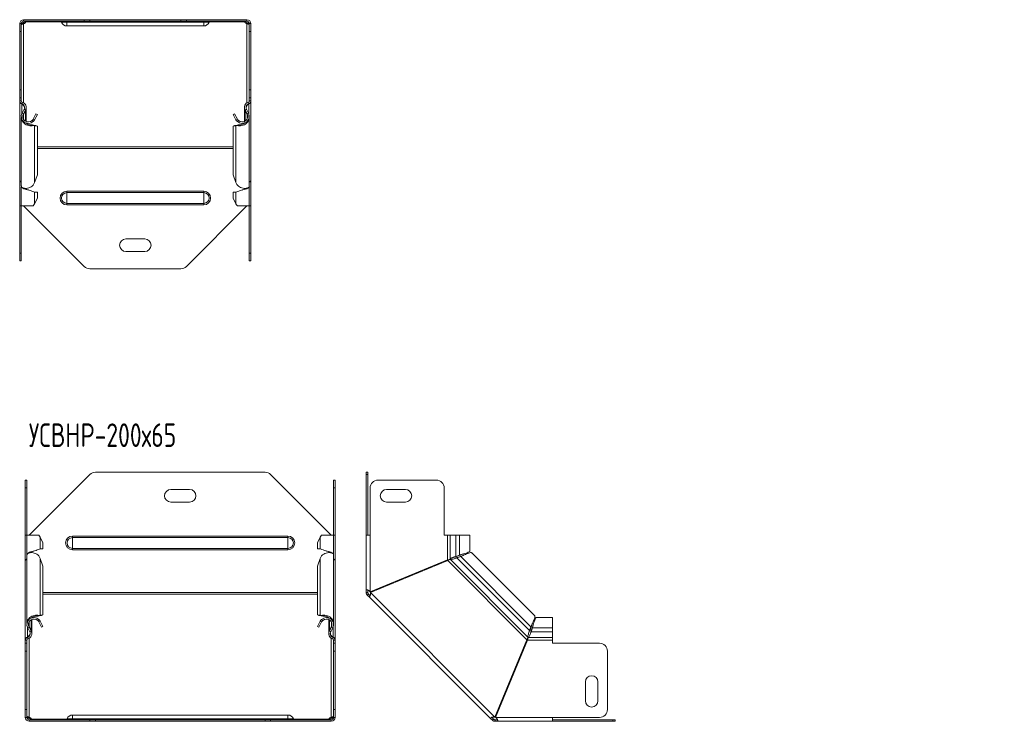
# Model space of a CAD drawing. Header units: millimetres. Extents: x -101 to 694, y -3607 to 292.
# Tile 6 of 9: x -87 to 539, y -1156 to -710. Entities that reach past the tile are written whole.
import ezdxf

# ---------------------------------------------------------------- set-up
doc = ezdxf.new("R2010")
doc.units = ezdxf.units.MM
doc.styles.add('SLDTEXTSTYLE0', font='TXT', dxfattribs={"width": 0.7, "bigfont": 'bigfont'})

msp = doc.modelspace()

# ---------------------------------------------------------------- linework, layer by layer
at = {"color": 7, "linetype": 'Continuous', "lineweight": 15}
for p, q in [((-87.39, -712.65), (-86.39, -712.65)), ((-87.39, -717.65), (-87.39, -712.65)), ((-86.39, -712.65), (-86.39, -717.65)), ((-84.89, -710.15), (-84.89, -711.15)), ((-46.36, -710.15), (-84.89, -710.15)), ((-46.36, -711.15), (-84.89, -711.15)), ((-84.89, -712.69), (-84.89, -711.98)), ((-83.39, -711.59), (-83.39, -711.15)), ((-46.36, -710.15), (-42.82, -710.15)), ((-42.82, -711.15), (-46.36, -711.15)), ((15.04, -710.15), (-42.82, -710.15)), ((15.04, -711.15), (-42.82, -711.15)), ((15.04, -710.15), (18.57, -710.15)), ((18.57, -711.15), (15.04, -711.15)), ((57.11, -710.15), (18.57, -710.15)), ((57.11, -711.15), (18.57, -711.15)), ((55.61, -711.59), (55.61, -711.15)), ((57.11, -710.15), (57.11, -711.15)), ((57.11, -712.69), (57.11, -711.98)), ((58.61, -712.65), (59.61, -712.65)), ((58.61, -717.65), (58.61, -712.65)), ((59.61, -712.65), (59.61, -717.65)), ((-87.39, -754.8), (-87.39, -717.65)), ((-86.39, -754.8), (-86.39, -717.65)), ((-57.39, -714.15), (29.61, -714.15)), ((58.61, -754.8), (58.61, -717.65)), ((59.61, -754.8), (59.61, -717.65)), ((-87.39, -759.8), (-87.39, -754.8)), ((-86.39, -754.8), (-86.39, -759.8)), ((58.61, -759.8), (58.61, -754.8)), ((59.61, -754.8), (59.61, -759.8)), ((-86.39, -759.8), (-87.39, -759.8)), ((-87.39, -761.8), (-87.39, -759.8)), ((-87.39, -761.8), (-87.39, -761.99)), ((-87.39, -812.31), (-87.39, -761.99)), ((-86.39, -761.8), (-86.39, -759.8)), ((-86.09, -763.7), (-86.03, -763.55)), ((58.25, -763.58), (58.31, -763.7)), ((59.61, -759.8), (58.61, -759.8)), ((58.61, -761.8), (58.61, -759.8)), ((59.61, -761.8), (59.61, -759.8)), ((59.61, -761.8), (59.61, -761.99)), ((59.61, -812.31), (59.61, -761.99)), ((-84.58, -767.11), (-85.85, -769.49)), ((-83.7, -767.59), (-84.97, -769.96)), ((-84.97, -770.61), (-83.7, -768.14)), ((-83.94, -768.05), (-83.7, -768.14)), ((-83.28, -774.85), (-83.28, -766.54)), ((55.5, -766.54), (55.5, -774.85)), ((55.91, -767.59), (57.19, -769.96)), ((55.91, -768.14), (56.16, -768.05)), ((57.19, -770.61), (55.91, -768.14)), ((56.79, -767.11), (58.07, -769.49)), ((-86.39, -772.37), (-86.39, -815.83)), ((-84.97, -770.61), (-85.15, -770.55)), ((-83.28, -775.97), (-83.28, -775.92)), ((-79.47, -774.19), (-78.79, -774.92)), ((-77.03, -770.03), (-78.78, -773.29)), ((-78.78, -773.29), (-77.9, -773.76)), ((-76.15, -770.5), (-77.9, -773.76)), ((-77.03, -770.03), (-76.15, -770.5)), ((48.36, -770.5), (49.25, -770.03)), ((50.12, -773.76), (48.36, -770.5)), ((51, -773.29), (49.25, -770.03)), ((51, -773.29), (50.12, -773.76)), ((51.69, -774.19), (51, -774.92)), ((55.5, -775.92), (55.5, -775.97)), ((57.19, -770.61), (57.37, -770.55)), ((58.61, -815.83), (58.61, -772.37)), ((-79.47, -776.92), (-78.79, -777.43)), ((-78.84, -777.17), (-79.47, -776.92)), ((-78.66, -777.24), (-78.86, -777.17)), ((-78.78, -777.2), (-77.9, -777.53)), ((-77.03, -777.51), (-78.78, -777.2)), ((-76.15, -777.84), (-77.9, -777.53)), ((-77.03, -777.51), (-76.15, -777.84)), ((-76.15, -808.77), (-76.15, -777.84)), ((48.36, -777.84), (49.25, -777.51)), ((50.12, -777.53), (48.36, -777.84)), ((48.36, -808.77), (48.36, -777.84)), ((51, -777.2), (49.25, -777.51)), ((51, -777.2), (50.12, -777.53)), ((51.07, -777.17), (50.88, -777.24)), ((51.69, -776.92), (51, -777.43)), ((51.69, -776.92), (51.06, -777.17)), ((-87.39, -812.31), (-87.39, -812.77)), ((-87.39, -828.52), (-87.39, -812.77)), ((-87.39, -812.77), (-87.1, -812.77)), ((-77.9, -813.69), (-76.15, -808.77)), ((48.36, -808.77), (50.12, -813.69)), ((59.31, -812.77), (59.61, -812.77)), ((59.61, -812.31), (59.61, -812.77)), ((59.61, -828.52), (59.61, -812.77)), ((-86.39, -816.47), (-86.39, -828.52)), ((-83.28, -817.93), (-83.28, -817.39)), ((-81.87, -818.46), (-81.87, -818.46)), ((-76.15, -819.82), (-77.9, -819.82)), ((-76.15, -823.52), (-76.15, -819.82)), ((48.36, -823.52), (48.36, -819.82)), ((48.36, -819.82), (50.12, -819.82)), ((54.09, -818.46), (54.08, -818.46)), ((55.5, -817.39), (55.5, -817.93)), ((58.61, -828.52), (58.61, -816.47)), ((-77.9, -827.22), (-76.15, -823.52)), ((48.36, -823.52), (50.12, -827.22)), ((-87.39, -828.52), (-86.39, -828.52)), ((-87.39, -858.52), (-87.39, -828.52)), ((-86.39, -828.52), (-78.79, -828.52)), ((-86.39, -858.52), (-86.39, -828.52)), ((-84.89, -828.52), (-46.36, -867.06)), ((18.57, -867.06), (57.11, -828.52)), ((51, -828.52), (58.61, -828.52)), ((58.61, -828.52), (59.61, -828.52)), ((58.61, -858.52), (58.61, -828.52)), ((59.61, -858.52), (59.61, -828.52)), ((-19.89, -849.52), (-7.89, -849.52)), ((-7.89, -857.52), (-19.89, -857.52)), ((-87.39, -863.52), (-87.39, -858.52)), ((-86.39, -863.52), (-87.39, -863.52)), ((-86.39, -858.52), (-86.39, -863.52)), ((58.61, -863.52), (58.61, -858.52)), ((59.61, -863.52), (58.61, -863.52)), ((59.61, -858.52), (59.61, -863.52)), ((-42.82, -868.52), (15.04, -868.52)), ((-42.79, -999.29), (-81.33, -1037.83)), ((68.6, -997.83), (-39.26, -997.83)), ((110.67, -1037.83), (72.14, -999.29)), ((132.88, -997.83), (133.88, -997.83)), ((132.88, -999.29), (132.88, -997.83)), ((132.88, -999.29), (132.88, -1037.83)), ((133.88, -997.83), (133.88, -999.29)), ((133.88, -999.29), (133.88, -1037.83)), ((-83.83, -1002.83), (-82.83, -1002.83)), ((-83.83, -1007.83), (-83.83, -1002.83)), ((-83.83, -1037.83), (-83.83, -1007.83)), ((-82.83, -1002.83), (-82.83, -1007.83)), ((-82.83, -1037.83), (-82.83, -1007.83)), ((112.17, -1002.83), (113.17, -1002.83)), ((112.17, -1007.83), (112.17, -1002.83)), ((112.17, -1037.83), (112.17, -1007.83)), ((113.17, -1002.83), (113.17, -1007.83)), ((113.17, -1037.83), (113.17, -1007.83)), ((135.38, -1007.83), (135.38, -1037.83)), ((177.53, -1002.83), (140.38, -1002.83)), ((182.53, -1037.83), (182.53, -1007.83)), ((20.67, -1008.83), (8.67, -1008.83)), ((157.88, -1008.83), (145.88, -1008.83)), ((8.67, -1016.83), (20.67, -1016.83)), ((145.88, -1016.83), (157.88, -1016.83)), ((-83.83, -1053.58), (-83.83, -1037.83)), ((-82.83, -1037.83), (-83.83, -1037.83)), ((-82.83, -1037.83), (-82.83, -1049.89)), ((-75.22, -1037.83), (-82.83, -1037.83)), ((-72.58, -1042.83), (-74.34, -1039.13)), ((103.68, -1039.13), (101.93, -1042.83)), ((112.17, -1037.83), (104.57, -1037.83)), ((112.17, -1049.89), (112.17, -1037.83)), ((113.17, -1037.83), (112.17, -1037.83)), ((113.17, -1053.58), (113.17, -1037.83)), ((132.88, -1072.65), (132.88, -1037.83)), ((135.38, -1037.83), (132.88, -1037.83)), ((184.53, -1037.83), (182.53, -1037.83)), ((186.26, -1037.83), (184.53, -1037.83)), ((189.84, -1037.83), (186.26, -1037.83)), ((189.84, -1037.83), (192.22, -1037.83)), ((198.87, -1037.83), (192.22, -1037.83)), ((198.87, -1047.9), (198.87, -1037.83)), ((-72.58, -1042.83), (-72.58, -1046.53)), ((101.93, -1042.83), (101.93, -1046.53)), ((-82.83, -1050.52), (-82.83, -1093.98)), ((-79.72, -1048.96), (-79.72, -1048.42)), ((-78.31, -1047.89), (-78.3, -1047.89)), ((-74.34, -1046.53), (-72.58, -1046.53)), ((103.68, -1046.53), (101.93, -1046.53)), ((107.65, -1047.89), (107.65, -1047.89)), ((109.06, -1048.42), (109.06, -1048.96)), ((112.17, -1093.98), (112.17, -1050.52)), ((189.84, -1051.36), (192.22, -1050.51)), ((189.84, -1051.36), (190.32, -1051.36)), ((190.32, -1051.36), (192.7, -1050.51)), ((193.01, -1051.45), (190.54, -1052.34)), ((193.35, -1051.11), (190.87, -1052)), ((192.22, -1050.51), (192.7, -1050.51)), ((193.35, -1051.11), (193.01, -1051.45)), ((239.91, -1088.94), (200.14, -1049.17)), ((-83.53, -1053.58), (-83.83, -1053.58)), ((-83.83, -1053.58), (-83.83, -1054.04)), ((-83.83, -1104.36), (-83.83, -1054.04)), ((-72.58, -1057.58), (-74.34, -1052.66)), ((-72.58, -1088.51), (-72.58, -1057.58)), ((103.68, -1052.66), (101.93, -1057.58)), ((101.93, -1088.51), (101.93, -1057.58)), ((112.88, -1053.58), (113.17, -1053.58)), ((113.17, -1053.58), (113.17, -1054.04)), ((113.17, -1104.36), (113.17, -1054.04)), ((184.53, -1053.58), (135.38, -1073.93)), ((135.57, -1074.4), (184.72, -1054.04)), ((189.31, -1052.72), (189.3, -1052.73)), ((190.54, -1052.34), (190.87, -1052)), ((133.88, -1072.65), (132.88, -1072.65)), ((132.88, -1074.21), (132.88, -1072.65)), ((133.88, -1074.21), (132.88, -1074.21)), ((134.32, -1075.27), (133.61, -1075.97)), ((134.71, -1077.07), (133.61, -1075.97)), ((133.88, -1074.21), (133.88, -1072.65)), ((135.42, -1076.37), (134.32, -1075.27)), ((135.42, -1076.37), (134.71, -1077.07)), ((134.71, -1077.07), (212.01, -1154.37)), ((-75.91, -1089.44), (-75.22, -1088.92)), ((-75.91, -1089.44), (-75.29, -1089.18)), ((-75.29, -1089.18), (-74.99, -1089.06)), ((-75.22, -1089.15), (-74.34, -1088.82)), ((-75.22, -1089.15), (-73.47, -1088.84)), ((-74.34, -1088.82), (-72.58, -1088.51)), ((-72.58, -1088.51), (-73.47, -1088.84)), ((101.93, -1088.51), (103.68, -1088.82)), ((102.81, -1088.84), (101.93, -1088.51)), ((102.81, -1088.84), (104.56, -1089.15)), ((104.56, -1089.15), (103.68, -1088.82)), ((104.33, -1089.06), (104.64, -1089.18)), ((105.25, -1089.44), (104.57, -1088.92)), ((104.64, -1089.18), (105.25, -1089.44)), ((-79.72, -1090.43), (-79.72, -1090.38)), ((-79.72, -1099.81), (-79.72, -1091.5)), ((-75.91, -1092.16), (-75.22, -1091.43)), ((-75.22, -1093.06), (-74.34, -1092.59)), ((-75.22, -1093.06), (-73.47, -1096.32)), ((-74.34, -1092.59), (-72.58, -1095.85)), ((101.93, -1095.85), (103.68, -1092.59)), ((102.81, -1096.32), (104.56, -1093.06)), ((104.56, -1093.06), (103.68, -1092.59)), ((105.25, -1092.16), (104.57, -1091.43)), ((109.06, -1090.38), (109.06, -1090.43)), ((109.06, -1091.5), (109.06, -1099.81)), ((251.26, -1090.21), (241.19, -1090.21)), ((251.26, -1096.86), (251.26, -1090.21)), ((-81.01, -1099.24), (-82.29, -1096.86)), ((-81.58, -1095.8), (-81.41, -1095.74)), ((-80.13, -1098.21), (-81.41, -1095.74)), ((-80.13, -1098.76), (-81.41, -1096.39)), ((-80.38, -1098.3), (-80.13, -1098.21)), ((-72.58, -1095.85), (-73.47, -1096.32)), ((102.81, -1096.32), (101.93, -1095.85)), ((109.48, -1098.21), (110.75, -1095.74)), ((109.48, -1098.76), (110.75, -1096.39)), ((109.48, -1098.21), (109.72, -1098.3)), ((110.36, -1099.24), (111.63, -1096.86)), ((110.75, -1095.74), (110.93, -1095.8)), ((236.35, -1099.78), (236.36, -1099.77)), ((236.74, -1098.54), (237.63, -1096.07)), ((236.74, -1098.54), (237.08, -1098.21)), ((237.08, -1098.21), (237.97, -1095.74)), ((237.27, -1100.38), (237.27, -1100.39)), ((237.63, -1096.07), (237.97, -1095.74)), ((238.57, -1096.39), (237.72, -1098.76)), ((238.57, -1096.86), (237.72, -1099.24)), ((237.72, -1099.24), (237.72, -1098.76)), ((238.57, -1096.39), (238.57, -1096.86)), ((251.26, -1099.24), (251.26, -1096.86)), ((251.26, -1102.82), (251.26, -1099.24)), ((-83.83, -1104.36), (-83.83, -1104.55)), ((-83.83, -1106.55), (-83.83, -1104.55)), ((-83.83, -1106.55), (-82.83, -1106.55)), ((-83.83, -1111.55), (-83.83, -1106.55)), ((-82.83, -1106.55), (-82.83, -1104.55)), ((-82.83, -1106.55), (-82.83, -1111.55)), ((-82.47, -1102.79), (-82.52, -1102.65)), ((111.8, -1102.82), (111.87, -1102.65)), ((112.17, -1106.55), (112.17, -1104.55)), ((112.17, -1106.55), (113.17, -1106.55)), ((112.17, -1111.55), (112.17, -1106.55)), ((113.17, -1104.36), (113.17, -1104.55)), ((113.17, -1106.55), (113.17, -1104.55)), ((113.17, -1106.55), (113.17, -1111.55)), ((235.04, -1104.36), (214.69, -1153.51)), ((215.15, -1153.7), (235.51, -1104.55)), ((251.26, -1104.55), (251.26, -1102.82)), ((251.26, -1106.55), (251.26, -1104.55)), ((281.26, -1106.55), (251.26, -1106.55)), ((-83.83, -1148.7), (-83.83, -1111.55)), ((-82.83, -1148.7), (-82.83, -1111.55)), ((112.17, -1148.7), (112.17, -1111.55)), ((113.17, -1148.7), (113.17, -1111.55)), ((286.26, -1148.7), (286.26, -1111.55)), ((272.26, -1131.2), (272.26, -1143.2)), ((280.26, -1143.2), (280.26, -1131.2)), ((-83.83, -1153.7), (-83.83, -1148.7)), ((-82.83, -1148.7), (-82.83, -1153.7)), ((112.17, -1153.7), (112.17, -1148.7)), ((113.17, -1148.7), (113.17, -1153.7)), ((-82.83, -1153.7), (-83.83, -1153.7)), ((-81.33, -1153.66), (-81.33, -1154.37)), ((-81.33, -1156.2), (-81.33, -1155.2)), ((-81.33, -1155.2), (-42.79, -1155.2)), ((-81.33, -1156.2), (-42.79, -1156.2)), ((-79.83, -1154.76), (-79.83, -1155.2)), ((83.17, -1152.2), (-53.83, -1152.2)), ((-42.79, -1155.2), (-39.26, -1155.2)), ((-39.26, -1156.2), (-42.79, -1156.2)), ((-39.26, -1155.2), (68.6, -1155.2)), ((-39.26, -1156.2), (68.6, -1156.2)), ((68.6, -1155.2), (72.14, -1155.2)), ((72.14, -1156.2), (68.6, -1156.2)), ((72.14, -1155.2), (110.67, -1155.2)), ((72.14, -1156.2), (110.67, -1156.2)), ((109.17, -1154.76), (109.17, -1155.2)), ((110.67, -1153.66), (110.67, -1154.37)), ((110.67, -1156.2), (110.67, -1155.2)), ((113.17, -1153.7), (112.17, -1153.7)), ((212.72, -1153.66), (212.01, -1154.37)), ((213.11, -1155.47), (212.01, -1154.37)), ((213.82, -1154.76), (212.72, -1153.66)), ((213.82, -1154.76), (213.11, -1155.47)), ((216.43, -1155.2), (214.88, -1155.2)), ((214.88, -1155.2), (214.88, -1156.2)), ((216.43, -1156.2), (214.88, -1156.2)), ((216.43, -1155.2), (216.43, -1156.2)), ((251.26, -1156.2), (216.43, -1156.2)), ((251.26, -1153.7), (281.26, -1153.7)), ((251.26, -1156.2), (251.26, -1153.7)), ((251.26, -1155.2), (289.79, -1155.2)), ((251.26, -1156.2), (289.79, -1156.2)), ((289.79, -1155.2), (291.26, -1155.2)), ((291.26, -1156.2), (289.79, -1156.2)), ((291.26, -1155.2), (291.26, -1156.2))]:
    msp.add_line(p, q, dxfattribs=at)
at = {"color": 7, "linetype": 'Continuous', "lineweight": 0}
for p, q in [((-84.89, -712.69), (-84.89, -762.98)), ((-60.93, -711.59), (-83.39, -711.59)), ((-60.83, -711.79), (-57.39, -711.79)), ((-57.39, -711.79), (-57.39, -711.15)), ((-57.39, -711.79), (29.61, -711.79)), ((-57.39, -714.15), (-57.39, -711.79)), ((-46.36, -711.15), (-46.36, -710.15)), ((-42.82, -710.15), (-42.82, -711.15)), ((15.04, -711.15), (15.04, -710.15)), ((18.57, -710.15), (18.57, -711.15)), ((29.61, -711.79), (29.61, -711.15)), ((33.04, -711.79), (29.61, -711.79)), ((29.61, -714.15), (29.61, -711.79)), ((55.61, -711.59), (33.15, -711.59)), ((57.11, -712.69), (57.11, -762.98)), ((-86.39, -717.65), (-87.39, -717.65)), ((59.61, -717.65), (58.61, -717.65)), ((-87.39, -754.8), (-86.39, -754.8)), ((58.61, -754.8), (59.61, -754.8)), ((-87.39, -761.8), (-86.39, -761.8)), ((-86.09, -763.53), (-85.81, -762.57)), ((-86.09, -770), (-86.09, -763.7)), ((58.31, -763.53), (58.03, -762.57)), ((58.31, -770), (58.31, -763.7)), ((59.61, -761.8), (58.61, -761.8)), ((-85.85, -769.49), (-84.97, -769.96)), ((-84.58, -767.11), (-83.7, -767.59)), ((-83.7, -774.64), (-83.7, -768.14)), ((56.79, -767.11), (55.91, -767.59)), ((55.91, -774.64), (55.91, -768.14)), ((58.07, -769.49), (57.19, -769.96)), ((-84.97, -773.29), (-84.97, -770.61)), ((57.19, -773.29), (57.19, -770.61)), ((-77.9, -813.69), (-77.9, -777.53)), ((50.12, -813.69), (50.12, -777.53)), ((-76.15, -791.08), (48.36, -791.08)), ((-76.15, -792.14), (48.36, -792.14)), ((-83.7, -817.76), (-83.7, -817.36)), ((-77.9, -827.22), (-77.9, -819.82)), ((-57.39, -819.16), (-57.39, -820.09)), ((-57.39, -819.16), (29.61, -819.16)), ((29.61, -819.16), (29.61, -820.09)), ((50.12, -827.22), (50.12, -819.82)), ((55.91, -817.76), (55.91, -817.36)), ((-57.39, -820.09), (-57.39, -826.96)), ((-57.39, -820.09), (29.61, -820.09)), ((29.61, -820.09), (29.61, -826.96)), ((-57.39, -826.96), (29.61, -826.96)), ((-57.39, -826.96), (-57.39, -827.89)), ((-57.39, -827.89), (29.61, -827.89)), ((29.61, -826.96), (29.61, -827.89)), ((-87.39, -858.52), (-86.39, -858.52)), ((58.61, -858.52), (59.61, -858.52)), ((133.88, -999.29), (132.88, -999.29)), ((-82.83, -1007.83), (-83.83, -1007.83)), ((113.17, -1007.83), (112.17, -1007.83)), ((-74.34, -1039.13), (-74.34, -1046.53)), ((-53.83, -1039.39), (-53.83, -1038.46)), ((-53.83, -1038.46), (83.17, -1038.46)), ((83.17, -1039.39), (83.17, -1038.46)), ((103.68, -1039.13), (103.68, -1046.53)), ((135.38, -1073.93), (135.38, -1037.83)), ((184.53, -1053.58), (184.53, -1037.83)), ((186.26, -1037.83), (186.26, -1053.05)), ((189.84, -1037.83), (189.84, -1051.36)), ((192.22, -1037.83), (192.22, -1050.51)), ((-53.83, -1046.26), (-53.83, -1039.39)), ((-53.83, -1039.39), (83.17, -1039.39)), ((83.17, -1046.26), (83.17, -1039.39)), ((-80.13, -1048.59), (-80.13, -1048.99)), ((-53.83, -1046.26), (83.17, -1046.26)), ((-53.83, -1047.19), (-53.83, -1046.26)), ((-53.83, -1047.19), (83.17, -1047.19)), ((83.17, -1047.19), (83.17, -1046.26)), ((109.48, -1048.59), (109.48, -1048.99)), ((237.63, -1096.07), (193.01, -1051.45)), ((-74.34, -1088.82), (-74.34, -1052.66)), ((103.68, -1088.82), (103.68, -1052.66)), ((235.04, -1104.36), (184.72, -1054.04)), ((235.78, -1102.65), (186.44, -1053.31)), ((236.74, -1098.54), (190.54, -1052.34)), ((101.93, -1074.21), (-72.58, -1074.21)), ((101.93, -1075.27), (-72.58, -1075.27)), ((214.69, -1153.51), (135.57, -1074.4)), ((-81.41, -1095.74), (-81.41, -1093.06)), ((-80.13, -1098.21), (-80.13, -1091.71)), ((109.48, -1098.21), (109.48, -1091.71)), ((110.75, -1095.74), (110.75, -1093.06)), ((-82.52, -1102.65), (-82.52, -1096.35)), ((-82.29, -1096.86), (-81.41, -1096.39)), ((-81.01, -1099.24), (-80.13, -1098.76)), ((110.36, -1099.24), (109.48, -1098.76)), ((111.63, -1096.86), (110.75, -1096.39)), ((111.87, -1102.65), (111.87, -1096.35)), ((251.26, -1099.24), (237.72, -1099.24)), ((251.26, -1096.86), (238.57, -1096.86)), ((-83.83, -1104.55), (-82.83, -1104.55)), ((-82.52, -1102.82), (-82.25, -1103.78)), ((-81.33, -1103.37), (-81.33, -1153.66)), ((110.67, -1103.37), (110.67, -1153.66)), ((111.87, -1102.82), (111.59, -1103.78)), ((113.17, -1104.55), (112.17, -1104.55)), ((251.26, -1104.55), (235.51, -1104.55)), ((251.26, -1102.82), (236.04, -1102.82)), ((-82.83, -1111.55), (-83.83, -1111.55)), ((113.17, -1111.55), (112.17, -1111.55)), ((-83.83, -1148.7), (-82.83, -1148.7)), ((112.17, -1148.7), (113.17, -1148.7)), ((-79.83, -1154.76), (-57.37, -1154.76)), ((-57.26, -1154.56), (-53.83, -1154.56)), ((-53.83, -1152.2), (-53.83, -1154.56)), ((-53.83, -1154.56), (-53.83, -1155.2)), ((-53.83, -1154.56), (83.17, -1154.56)), ((-42.79, -1156.2), (-42.79, -1155.2)), ((-39.26, -1155.2), (-39.26, -1156.2)), ((68.6, -1156.2), (68.6, -1155.2)), ((72.14, -1155.2), (72.14, -1156.2)), ((83.17, -1152.2), (83.17, -1154.56)), ((83.17, -1154.56), (83.17, -1155.2)), ((86.61, -1154.56), (83.17, -1154.56)), ((86.71, -1154.76), (109.17, -1154.76)), ((251.26, -1153.7), (215.15, -1153.7)), ((289.79, -1156.2), (289.79, -1155.2))]:
    msp.add_line(p, q, dxfattribs=at)
at = {"color": 7, "linetype": 'Continuous', "lineweight": 15}
for centre, radius, start, end in [((-84.89, -712.65), 2.5, 90, 180), ((-84.89, -712.65), 1.5, 90, 180), ((-85.4, -709.68), 2.36, 282.42031, 321.41326), ((-85.34, -710.5), 2.23, 281.69763, 330.91024), ((-61.76, -712.15), 1, 21.02267, 90), ((-57.39, -710.47), 3.68, 201.02267, 270), ((29.61, -710.47), 3.68, 270, 338.97733), ((33.97, -712.15), 1, 90, 158.97733), ((57.56, -710.5), 2.23, 209.08976, 258.30237), ((57.66, -709.6), 2.44, 219.25557, 256.91086), ((57.11, -712.65), 2.5, 0, 90), ((57.11, -712.65), 1.5, 0, 90), ((-85.59, -761.8), 1.8, 180, 253.96977), ((-85.59, -761.8), 0.8, 180, 253.96977), ((-86.78, -765.93), 2.5, 331.75941, 73.96977), ((-86.78, -765.93), 3.5, 331.75941, 73.96977), ((59, -765.93), 3.5, 106.03023, 208.24059), ((59, -765.93), 2.5, 106.03023, 208.24059), ((57.81, -761.8), 0.8, 286.03023, 0), ((57.81, -761.8), 1.8, 286.03023, 0), ((-81.88, -771.63), 4.52, 151.75941, 313.20785), ((-81.88, -771.63), 3.52, 151.75941, 313.20785), ((54.09, -771.63), 4.52, 226.79215, 28.24059), ((54.09, -771.63), 3.52, 226.79215, 28.24059), ((-19.89, -853.52), 4, 90, 270), ((-7.89, -853.52), 4, 270, 90), ((-42.82, -863.52), 5, 225, 270), ((15.04, -863.52), 5, 270, 315), ((-39.26, -1002.83), 5, 90, 135), ((68.6, -1002.83), 5, 45, 90), ((140.38, -1007.83), 5, 90, 180), ((177.53, -1007.83), 5, 0, 90), ((8.67, -1012.83), 4, 90, 270), ((20.67, -1012.83), 4, 270, 90), ((145.88, -1012.83), 4, 90, 270), ((157.88, -1012.83), 4, 270, 90), ((-78.31, -1094.72), 4.51, 46.79215, 208.24059), ((-78.31, -1094.72), 3.52, 46.79215, 208.24059), ((107.66, -1094.72), 4.52, 331.75941, 133.20785), ((107.66, -1094.72), 3.52, 331.75941, 133.20785), ((-83.22, -1100.42), 2.5, 286.03023, 28.24059), ((-83.22, -1100.42), 3.5, 286.03023, 28.24059), ((112.56, -1100.42), 3.5, 151.75941, 253.96977), ((112.56, -1100.42), 2.5, 151.75941, 253.96977), ((-82.03, -1104.55), 1.8, 106.03023, 180), ((-82.03, -1104.55), 0.8, 106.03023, 180), ((111.37, -1104.55), 0.8, 0, 73.96977), ((111.37, -1104.55), 1.8, 0, 73.96977), ((281.26, -1111.55), 5, 0, 90), ((276.26, -1131.2), 4, 0, 180), ((276.26, -1143.2), 4, 180, 0), ((281.26, -1148.7), 5, 270, 0), ((-81.33, -1153.7), 2.5, 180, 270), ((-81.33, -1153.7), 1.5, 180, 270), ((-81.78, -1155.85), 2.23, 29.08976, 78.30237), ((-81.88, -1156.75), 2.44, 39.25557, 76.91086), ((-58.19, -1154.2), 1, 270, 338.97733), ((-53.83, -1155.88), 3.68, 90, 158.97733), ((83.17, -1155.88), 3.68, 21.02267, 90), ((87.54, -1154.2), 1, 201.02267, 270), ((111.12, -1155.85), 2.23, 101.69763, 150.91024), ((111.18, -1156.67), 2.36, 102.42031, 141.41326), ((110.67, -1153.7), 1.5, 270, 0), ((110.67, -1153.7), 2.5, 270, 0)]:
    msp.add_arc(centre, radius, start, end, dxfattribs=at)
at = {"color": 7, "linetype": 'Continuous', "lineweight": 0}
for centre, radius, start, end in [((-57.39, -823.52), 4.37, 90, 270), ((29.61, -823.52), 4.37, 270, 90), ((-57.39, -823.52), 3.43, 90, 270), ((29.61, -823.52), 3.43, 270, 90), ((-53.83, -1042.83), 4.37, 90, 270), ((83.17, -1042.83), 4.37, 270, 90), ((-53.83, -1042.83), 3.43, 90, 270), ((83.17, -1042.83), 3.43, 270, 90)]:
    msp.add_arc(centre, radius, start, end, dxfattribs=at)
at = {"color": 7, "linetype": 'Continuous', "lineweight": 15}
for points, knots in [([(-86.34, -712.4), (-86.24, -712.36), (-85.98, -712.25), (-85.48, -712.09), (-85.09, -712.02), (-84.89, -711.98)], [0, 0, 0, 0, 0.24549, 0.603307, 1, 1, 1, 1]), ([(-86.29, -713.1), (-86.27, -713.11), (-86.22, -713.13), (-86.07, -713.08), (-85.84, -713.01), (-85.56, -712.9), (-85.24, -712.79), (-85.01, -712.72), (-84.89, -712.69)], [0, 0, 0, 0, 0.122332, 0.309848, 0.483178, 0.637077, 0.807205, 1, 1, 1, 1]), ([(-83.39, -711.59), (-83.33, -711.43), (-83.3, -711.32), (-83.3, -711.18), (-83.33, -711.15), (-83.39, -711.15)], [0, 0, 0, 0, 0.5, 0.5, 1, 1, 1, 1]), ([(55.61, -711.15), (55.55, -711.15), (55.52, -711.19), (55.52, -711.35), (55.55, -711.46), (55.61, -711.59)], [0, 0, 0, 0, 0.5, 0.5, 1, 1, 1, 1]), ([(57.11, -711.98), (57.32, -712.02), (57.71, -712.09), (58.21, -712.24), (58.47, -712.35), (58.56, -712.39)], [0, 0, 0, 0, 0.404682, 0.776084, 1, 1, 1, 1]), ([(57.11, -712.69), (57.23, -712.72), (57.47, -712.78), (57.8, -712.89), (58.08, -713), (58.29, -713.08), (58.44, -713.12), (58.49, -713.1), (58.51, -713.09)], [0, 0, 0, 0, 0.193733, 0.368485, 0.529999, 0.685494, 0.848714, 1, 1, 1, 1]), ([(-86.09, -763.7), (-86.46, -763.55), (-86.8, -763.3), (-87.26, -762.7), (-87.39, -762.34), (-87.39, -761.99)], [0, 0, 0, 0, 0.5, 0.5, 1, 1, 1, 1]), ([(-84.34, -766.32), (-84.36, -766.04), (-84.43, -765.37), (-85.07, -764.41), (-85.75, -763.94), (-86.09, -763.7)], [0, 0, 0, 0, 0.2614631, 0.6307315, 1, 1, 1, 1]), ([(58.31, -763.7), (57.96, -763.94), (57.28, -764.41), (56.61, -765.44), (56.55, -766.19), (56.52, -766.54)], [0, 0, 0, 0, 0.345299, 0.690598, 1, 1, 1, 1]), ([(59.61, -761.99), (59.61, -762.34), (59.48, -762.7), (59.01, -763.3), (58.68, -763.55), (58.31, -763.7)], [0, 0, 0, 0, 0.5, 0.5, 1, 1, 1, 1]), ([(-83.7, -768.14), (-83.59, -767.91), (-83.38, -767.44), (-83.26, -766.81), (-83.3, -766.43), (-83.31, -766.3)], [0, 0, 0, 0, 0.396144, 0.792289, 1, 1, 1, 1]), ([(55.51, -766.54), (55.51, -766.59), (55.48, -766.89), (55.6, -767.44), (55.81, -767.91), (55.91, -768.14)], [0, 0, 0, 0, 0.0950187, 0.5475094, 1, 1, 1, 1]), ([(-78.79, -777.43), (-79.21, -777.52), (-80.06, -777.7), (-81.65, -777.53), (-83.25, -776.97), (-84.69, -776.03), (-85.76, -774.77), (-86.35, -773.5), (-86.33, -772.68), (-86.32, -772.37)], [0, 0, 0, 0, 0.151489, 0.302978, 0.454467, 0.605956, 0.757445, 0.908934, 1, 1, 1, 1]), ([(-85.34, -772.37), (-85.35, -772.2), (-85.4, -771.59), (-85.15, -771.02), (-84.97, -770.61)], [0, 0, 0, 0, 0.285132, 1, 1, 1, 1]), ([(-79.47, -776.92), (-79.8, -776.96), (-80.46, -777.04), (-81.7, -776.8), (-82.78, -776.38), (-83.34, -775.93), (-83.55, -775.77)], [0, 0, 0, 0, 0.280247, 0.560493, 0.84074, 1, 1, 1, 1]), ([(58.54, -772.37), (58.55, -772.68), (58.57, -773.5), (57.97, -774.77), (56.9, -776.03), (55.46, -776.97), (53.87, -777.53), (52.27, -777.7), (51.43, -777.52), (51, -777.43)], [0, 0, 0, 0, 0.091066, 0.242555, 0.394044, 0.545533, 0.697022, 0.848511, 1, 1, 1, 1]), ([(55.78, -775.76), (55.57, -775.93), (55.01, -776.38), (53.91, -776.8), (52.68, -777.04), (52.02, -776.96), (51.69, -776.92)], [0, 0, 0, 0, 0.16275, 0.441833, 0.720917, 1, 1, 1, 1]), ([(57.19, -770.61), (57.37, -771.02), (57.62, -771.59), (57.57, -772.2), (57.56, -772.37)], [0, 0, 0, 0, 0.714868, 1, 1, 1, 1]), ([(-87.39, -812.31), (-87.37, -812.41), (-87.34, -812.6), (-87.05, -812.84), (-86.72, -812.99), (-86.47, -813.01), (-86.39, -813.01)], [0, 0, 0, 0, 0.292327, 0.584654, 0.87698, 1, 1, 1, 1]), ([(-86.39, -813.23), (-86.47, -813.21), (-86.72, -813.15), (-87.05, -813.04), (-87.34, -812.91), (-87.37, -812.82), (-87.39, -812.77)], [0, 0, 0, 0, 0.12302, 0.415346, 0.707673, 1, 1, 1, 1]), ([(58.61, -813.01), (58.68, -813.01), (58.94, -812.99), (59.27, -812.84), (59.55, -812.6), (59.59, -812.41), (59.61, -812.31)], [0, 0, 0, 0, 0.12302, 0.415346, 0.707673, 1, 1, 1, 1]), ([(59.61, -812.77), (59.59, -812.82), (59.55, -812.91), (59.27, -813.04), (58.94, -813.15), (58.68, -813.21), (58.61, -813.23)], [0, 0, 0, 0, 0.292327, 0.584654, 0.87698, 1, 1, 1, 1]), ([(-77.9, -819.82), (-78.24, -819.65), (-78.92, -819.32), (-80.55, -818.82), (-82.34, -818.33), (-84.07, -817.83), (-85.47, -817.33), (-86.27, -816.84), (-86.53, -816.48), (-86.32, -816.29), (-86.29, -816.26)], [0, 0, 0, 0, 0.1396765, 0.279353, 0.4190296, 0.5587061, 0.6983826, 0.8380591, 0.9777356, 1, 1, 1, 1]), ([(-86.32, -815.83), (-86.33, -815.98), (-86.35, -816.36), (-85.76, -816.91), (-84.69, -817.34), (-83.25, -817.45), (-81.65, -817.18), (-80.06, -816.53), (-79.21, -815.79), (-78.79, -815.43)], [0, 0, 0, 0, 0.091066, 0.242555, 0.394044, 0.545533, 0.697022, 0.848511, 1, 1, 1, 1]), ([(-81.88, -818.46), (-81.99, -818.41), (-82.57, -818.2), (-83.56, -817.83), (-84.42, -817.48), (-84.66, -817.29), (-84.69, -817.27)], [0, 0, 0, 0, 0.107582, 0.525672, 0.943762, 1, 1, 1, 1]), ([(58.5, -816.26), (58.53, -816.29), (58.75, -816.48), (58.49, -816.84), (57.69, -817.33), (56.28, -817.83), (54.56, -818.33), (52.76, -818.82), (51.13, -819.32), (50.45, -819.65), (50.12, -819.82)], [0, 0, 0, 0, 0.022264, 0.161941, 0.301617, 0.441294, 0.58097, 0.720647, 0.860323, 1, 1, 1, 1]), ([(51, -815.43), (51.43, -815.79), (52.27, -816.53), (53.87, -817.18), (55.46, -817.45), (56.9, -817.34), (57.97, -816.91), (58.57, -816.36), (58.55, -815.98), (58.54, -815.83)], [0, 0, 0, 0, 0.151489, 0.302978, 0.454467, 0.605956, 0.757445, 0.908934, 1, 1, 1, 1]), ([(56.9, -817.27), (56.87, -817.29), (56.64, -817.48), (55.77, -817.83), (54.78, -818.2), (54.21, -818.41), (54.09, -818.46)], [0, 0, 0, 0, 0.056238, 0.474328, 0.892418, 1, 1, 1, 1]), ([(-82.72, -1050.09), (-82.75, -1050.06), (-82.97, -1049.87), (-82.71, -1049.51), (-81.91, -1049.02), (-80.5, -1048.52), (-78.77, -1048.02), (-76.98, -1047.53), (-75.35, -1047.03), (-74.67, -1046.7), (-74.34, -1046.53)], [0, 0, 0, 0, 0.022264, 0.161941, 0.301617, 0.441294, 0.58097, 0.720647, 0.860323, 1, 1, 1, 1]), ([(-75.22, -1050.92), (-75.65, -1050.56), (-76.49, -1049.82), (-78.09, -1049.17), (-79.68, -1048.9), (-81.12, -1049.01), (-82.19, -1049.44), (-82.79, -1049.99), (-82.77, -1050.38), (-82.76, -1050.52)], [0, 0, 0, 0, 0.151489, 0.302978, 0.454467, 0.605956, 0.757445, 0.908934, 1, 1, 1, 1]), ([(-81.12, -1049.08), (-81.09, -1049.06), (-80.86, -1048.87), (-79.99, -1048.52), (-79, -1048.15), (-78.43, -1047.94), (-78.31, -1047.9)], [0, 0, 0, 0, 0.056245, 0.474391, 0.892536, 1, 1, 1, 1]), ([(103.68, -1046.53), (104.02, -1046.7), (104.7, -1047.03), (106.33, -1047.53), (108.12, -1048.02), (109.85, -1048.52), (111.25, -1049.02), (112.05, -1049.51), (112.31, -1049.87), (112.1, -1050.06), (112.07, -1050.09)], [0, 0, 0, 0, 0.139677, 0.279353, 0.41903, 0.558706, 0.698383, 0.838059, 0.977736, 1, 1, 1, 1]), ([(112.11, -1050.52), (112.11, -1050.38), (112.13, -1049.99), (111.54, -1049.44), (110.47, -1049.01), (109.03, -1048.9), (107.43, -1049.17), (105.84, -1049.82), (104.99, -1050.56), (104.57, -1050.92)], [0, 0, 0, 0, 0.091066, 0.242555, 0.394044, 0.545533, 0.697022, 0.848511, 1, 1, 1, 1]), ([(107.66, -1047.9), (107.78, -1047.94), (108.35, -1048.15), (109.34, -1048.52), (110.2, -1048.87), (110.44, -1049.06), (110.47, -1049.08)], [0, 0, 0, 0, 0.107464, 0.525609, 0.943755, 1, 1, 1, 1]), ([(186.26, -1053.05), (186.31, -1052.98), (186.38, -1052.91), (186.56, -1052.77), (186.67, -1052.7), (186.92, -1052.55), (187.05, -1052.49), (187.36, -1052.34), (187.52, -1052.27), (187.86, -1052.13), (188.04, -1052.06), (188.41, -1051.92), (188.59, -1051.85), (188.96, -1051.71), (189.15, -1051.64), (189.51, -1051.5), (189.68, -1051.43), (189.84, -1051.36)], [0, 0, 0, 0, 0.125, 0.125, 0.25, 0.25, 0.375, 0.375, 0.5, 0.5, 0.625, 0.625, 0.75, 0.75, 0.875, 0.875, 1, 1, 1, 1]), ([(188.66, -1051.83), (188.79, -1051.79), (189.36, -1051.64), (189.9, -1051.48), (190.32, -1051.36)], [0, 0, 0, 0, 0.2185126, 1, 1, 1, 1]), ([(192.22, -1050.51), (192.78, -1050.34), (193.88, -1050.01), (195.7, -1049.51), (197.3, -1049.02), (198.41, -1048.52), (198.93, -1048.15), (198.83, -1047.94), (198.81, -1047.9)], [0, 0, 0, 0, 0.190333, 0.380667, 0.571, 0.761334, 0.951667, 1, 1, 1, 1]), ([(192.7, -1050.51), (193.13, -1050.34), (193.64, -1050.14), (194.19, -1049.95), (194.28, -1049.91)], [0, 0, 0, 0, 0.834296, 1, 1, 1, 1]), ([(200.12, -1049.2), (199.98, -1049.1), (199.68, -1048.88), (198.76, -1049.01), (197.51, -1049.44), (196.04, -1050.08), (194.47, -1050.82), (193.5, -1051.24), (193.01, -1051.45)], [0, 0, 0, 0, 0.146742, 0.317393, 0.488045, 0.658697, 0.829348, 1, 1, 1, 1]), ([(195.04, -1050.54), (194.89, -1050.59), (194.31, -1050.8), (193.75, -1050.98), (193.35, -1051.11)], [0, 0, 0, 0, 0.260375, 1, 1, 1, 1]), ([(-83.83, -1053.58), (-83.81, -1053.53), (-83.77, -1053.44), (-83.49, -1053.31), (-83.13, -1053.2), (-82.85, -1053.13), (-82.74, -1053.1)], [0, 0, 0, 0, 0.278906, 0.557812, 0.836718, 1, 1, 1, 1]), ([(-82.83, -1053.34), (-82.9, -1053.34), (-83.16, -1053.36), (-83.49, -1053.51), (-83.77, -1053.75), (-83.81, -1053.94), (-83.83, -1054.04)], [0, 0, 0, 0, 0.12302, 0.415346, 0.707673, 1, 1, 1, 1]), ([(112.17, -1053.12), (112.25, -1053.14), (112.5, -1053.2), (112.83, -1053.31), (113.12, -1053.44), (113.15, -1053.53), (113.17, -1053.58)], [0, 0, 0, 0, 0.12302, 0.415346, 0.707673, 1, 1, 1, 1]), ([(113.17, -1054.04), (113.15, -1053.94), (113.12, -1053.75), (112.83, -1053.51), (112.5, -1053.36), (112.25, -1053.34), (112.17, -1053.34)], [0, 0, 0, 0, 0.292327, 0.584654, 0.87698, 1, 1, 1, 1]), ([(184.53, -1053.58), (184.92, -1053.49), (185.3, -1053.4), (185.92, -1053.22), (186.15, -1053.14), (186.26, -1053.05)], [0, 0, 0, 0, 0.5, 0.5, 1, 1, 1, 1]), ([(186.44, -1053.31), (186.28, -1053.3), (186.03, -1053.38), (185.43, -1053.66), (185.08, -1053.85), (184.72, -1054.04)], [0, 0, 0, 0, 0.5, 0.5, 1, 1, 1, 1]), ([(190.54, -1052.34), (190.18, -1052.44), (189.79, -1052.57), (189, -1052.83), (188.6, -1052.97), (187.86, -1053.19), (187.51, -1053.28), (186.9, -1053.37), (186.64, -1053.36), (186.44, -1053.31)], [0, 0, 0, 0, 0.25, 0.25, 0.5, 0.5, 0.75, 0.75, 1, 1, 1, 1]), ([(190.87, -1052), (190.64, -1052.11), (190.17, -1052.31), (189.64, -1052.57), (189.35, -1052.7), (189.31, -1052.72)], [0, 0, 0, 0, 0.464304, 0.928607, 1, 1, 1, 1]), ([(132.88, -1072.65), (132.88, -1072.64), (132.88, -1072.62), (132.9, -1072.6), (132.92, -1072.57), (132.95, -1072.56), (132.99, -1072.54), (133.03, -1072.53), (133.09, -1072.53), (133.14, -1072.53), (133.21, -1072.53), (133.28, -1072.53), (133.35, -1072.54), (133.43, -1072.55), (133.5, -1072.57), (133.59, -1072.59), (133.67, -1072.62), (133.76, -1072.65), (133.84, -1072.68), (133.93, -1072.71), (134.08, -1072.78), (134.3, -1072.9), (134.58, -1073.09), (134.86, -1073.33), (135.13, -1073.61), (135.3, -1073.83), (135.38, -1073.93)], [0, 0, 0, 0, 0.03577, 0.070797, 0.105097, 0.138688, 0.171589, 0.203818, 0.235397, 0.266348, 0.296694, 0.326462, 0.355676, 0.384366, 0.41256, 0.440291, 0.467591, 0.494494, 0.521037, 0.547256, 0.573191, 0.65226, 0.733301, 0.817558, 0.906139, 1, 1, 1, 1]), ([(133.61, -1075.97), (133.58, -1075.94), (133.51, -1075.86), (133.41, -1075.75), (133.32, -1075.63), (133.24, -1075.51), (133.17, -1075.38), (133.11, -1075.25), (133.05, -1075.12), (133, -1074.99), (132.96, -1074.86), (132.93, -1074.73), (132.91, -1074.59), (132.89, -1074.46), (132.88, -1074.33), (132.88, -1074.25), (132.88, -1074.21)], [0, 0, 0, 0, 0.07817, 0.155117, 0.230882, 0.305507, 0.379038, 0.451522, 0.523007, 0.593545, 0.663189, 0.731994, 0.800017, 0.867318, 0.933958, 1, 1, 1, 1]), ([(134.32, -1075.27), (134.17, -1075.11), (134.05, -1074.94), (133.91, -1074.57), (133.88, -1074.38), (133.88, -1074.21)], [0, 0, 0, 0, 0.5, 0.5, 1, 1, 1, 1]), ([(135.57, -1074.4), (135.58, -1074.47), (135.6, -1074.62), (135.61, -1074.84), (135.62, -1075.03), (135.63, -1075.21), (135.63, -1075.37), (135.62, -1075.51), (135.6, -1075.67), (135.56, -1075.86), (135.49, -1076.07), (135.42, -1076.28), (135.33, -1076.48), (135.25, -1076.65), (135.16, -1076.79), (135.08, -1076.91), (135, -1077), (134.91, -1077.07), (134.83, -1077.1), (134.76, -1077.11), (134.73, -1077.09), (134.71, -1077.07)], [0, 0, 0, 0, 0.05265, 0.101184, 0.145636, 0.186056, 0.222507, 0.255076, 0.283883, 0.336802, 0.391745, 0.449097, 0.509192, 0.572325, 0.625044, 0.680128, 0.737871, 0.798525, 0.86231, 0.929415, 1, 1, 1, 1]), ([(-82.76, -1093.98), (-82.77, -1093.67), (-82.79, -1092.85), (-82.19, -1091.58), (-81.12, -1090.32), (-79.68, -1089.38), (-78.09, -1088.82), (-76.49, -1088.65), (-75.65, -1088.83), (-75.22, -1088.92)], [0, 0, 0, 0, 0.091066, 0.242555, 0.394044, 0.545533, 0.697022, 0.848511, 1, 1, 1, 1]), ([(104.57, -1088.92), (104.99, -1088.83), (105.84, -1088.65), (107.43, -1088.82), (109.03, -1089.38), (110.47, -1090.32), (111.54, -1091.58), (112.13, -1092.85), (112.11, -1093.67), (112.11, -1093.98)], [0, 0, 0, 0, 0.151489, 0.302978, 0.454467, 0.605956, 0.757445, 0.908934, 1, 1, 1, 1]), ([(237.63, -1096.07), (237.85, -1095.58), (238.27, -1094.61), (239, -1093.05), (239.65, -1091.57), (240.07, -1090.32), (240.2, -1089.4), (239.99, -1089.1), (239.89, -1088.96)], [0, 0, 0, 0, 0.170652, 0.341303, 0.511955, 0.682607, 0.853258, 1, 1, 1, 1]), ([(-81.41, -1095.74), (-81.59, -1095.33), (-81.84, -1094.76), (-81.79, -1094.15), (-81.78, -1093.98)], [0, 0, 0, 0, 0.7148675, 1, 1, 1, 1]), ([(-80, -1090.59), (-79.79, -1090.42), (-79.23, -1089.97), (-78.13, -1089.55), (-76.9, -1089.31), (-76.24, -1089.39), (-75.91, -1089.44)], [0, 0, 0, 0, 0.16275, 0.441833, 0.720917, 1, 1, 1, 1]), ([(105.25, -1089.44), (105.58, -1089.39), (106.24, -1089.31), (107.48, -1089.55), (108.56, -1089.97), (109.12, -1090.42), (109.33, -1090.58)], [0, 0, 0, 0, 0.280247, 0.560493, 0.84074, 1, 1, 1, 1]), ([(111.12, -1093.98), (111.13, -1094.15), (111.18, -1094.76), (110.93, -1095.33), (110.75, -1095.74)], [0, 0, 0, 0, 0.285132, 1, 1, 1, 1]), ([(237.97, -1095.74), (238.1, -1095.33), (238.28, -1094.78), (238.49, -1094.19), (238.54, -1094.04)], [0, 0, 0, 0, 0.739625, 1, 1, 1, 1]), ([(241.19, -1090.27), (241.14, -1090.25), (240.94, -1090.16), (240.56, -1090.68), (240.07, -1091.78), (239.57, -1093.38), (239.07, -1095.2), (238.74, -1096.31), (238.57, -1096.86)], [0, 0, 0, 0, 0.048333, 0.238666, 0.429, 0.619333, 0.809667, 1, 1, 1, 1]), ([(239.17, -1094.8), (239.14, -1094.89), (238.94, -1095.44), (238.74, -1095.96), (238.57, -1096.39)], [0, 0, 0, 0, 0.165704, 1, 1, 1, 1]), ([(-82.52, -1102.65), (-82.18, -1102.41), (-81.5, -1101.94), (-80.83, -1100.91), (-80.77, -1100.16), (-80.74, -1099.81)], [0, 0, 0, 0, 0.3452988, 0.6905976, 1, 1, 1, 1]), ([(-79.73, -1099.81), (-79.73, -1099.76), (-79.7, -1099.46), (-79.82, -1098.91), (-80.03, -1098.44), (-80.13, -1098.21)], [0, 0, 0, 0, 0.095019, 0.547509, 1, 1, 1, 1]), ([(109.48, -1098.21), (109.37, -1098.44), (109.16, -1098.91), (109.04, -1099.54), (109.08, -1099.92), (109.09, -1100.05)], [0, 0, 0, 0, 0.396144, 0.792289, 1, 1, 1, 1]), ([(110.12, -1100.03), (110.15, -1100.31), (110.21, -1100.98), (110.85, -1101.94), (111.53, -1102.41), (111.87, -1102.65)], [0, 0, 0, 0, 0.2614631, 0.6307315, 1, 1, 1, 1]), ([(235.78, -1102.65), (235.72, -1102.44), (235.72, -1102.18), (235.8, -1101.57), (235.89, -1101.22), (236.12, -1100.48), (236.25, -1100.08), (236.51, -1099.3), (236.64, -1098.91), (236.74, -1098.54)], [0, 0, 0, 0, 0.25, 0.25, 0.5, 0.5, 0.75, 0.75, 1, 1, 1, 1]), ([(237.72, -1099.24), (237.58, -1099.56), (237.44, -1099.93), (237.16, -1100.67), (237.02, -1101.05), (236.74, -1101.73), (236.6, -1102.04), (236.32, -1102.54), (236.18, -1102.72), (236.04, -1102.82)], [0, 0, 0, 0, 0.25, 0.25, 0.5, 0.5, 0.75, 0.75, 1, 1, 1, 1]), ([(236.36, -1099.77), (236.38, -1099.73), (236.51, -1099.45), (236.77, -1098.91), (236.98, -1098.44), (237.08, -1098.21)], [0, 0, 0, 0, 0.071393, 0.535696, 1, 1, 1, 1]), ([(237.72, -1098.76), (237.65, -1099), (237.51, -1099.47), (237.36, -1100.04), (237.28, -1100.34), (237.27, -1100.38)], [0, 0, 0, 0, 0.4642844, 0.9285688, 1, 1, 1, 1]), ([(-83.83, -1104.36), (-83.83, -1104.01), (-83.7, -1103.65), (-83.23, -1103.05), (-82.9, -1102.8), (-82.52, -1102.65)], [0, 0, 0, 0, 0.5, 0.5, 1, 1, 1, 1]), ([(111.87, -1102.65), (112.24, -1102.8), (112.58, -1103.05), (113.04, -1103.65), (113.17, -1104.01), (113.17, -1104.36)], [0, 0, 0, 0, 0.5, 0.5, 1, 1, 1, 1]), ([(235.04, -1104.36), (235.24, -1104.01), (235.43, -1103.65), (235.7, -1103.05), (235.78, -1102.8), (235.78, -1102.65)], [0, 0, 0, 0, 0.5, 0.5, 1, 1, 1, 1]), ([(236.04, -1102.82), (235.95, -1102.93), (235.86, -1103.16), (235.68, -1103.78), (235.59, -1104.17), (235.51, -1104.55)], [0, 0, 0, 0, 0.5, 0.5, 1, 1, 1, 1]), ([(-81.33, -1154.37), (-81.54, -1154.33), (-81.93, -1154.26), (-82.43, -1154.11), (-82.69, -1154), (-82.78, -1153.96)], [0, 0, 0, 0, 0.40468, 0.77608, 1, 1, 1, 1]), ([(-81.33, -1153.66), (-81.45, -1153.63), (-81.69, -1153.57), (-82.02, -1153.46), (-82.3, -1153.35), (-82.51, -1153.27), (-82.66, -1153.23), (-82.71, -1153.25), (-82.73, -1153.26)], [0, 0, 0, 0, 0.193221, 0.367512, 0.528599, 0.683685, 0.846476, 1, 1, 1, 1]), ([(-79.83, -1155.2), (-79.77, -1155.2), (-79.74, -1155.16), (-79.74, -1155), (-79.77, -1154.89), (-79.83, -1154.76)], [0, 0, 0, 0, 0.5, 0.5, 1, 1, 1, 1]), ([(109.17, -1154.76), (109.11, -1154.92), (109.08, -1155.03), (109.08, -1155.17), (109.11, -1155.2), (109.17, -1155.2)], [0, 0, 0, 0, 0.5, 0.5, 1, 1, 1, 1]), ([(112.07, -1153.25), (112.05, -1153.24), (112, -1153.22), (111.85, -1153.27), (111.62, -1153.34), (111.34, -1153.45), (111.02, -1153.56), (110.79, -1153.63), (110.67, -1153.66)], [0, 0, 0, 0, 0.123228, 0.310553, 0.483705, 0.637446, 0.8074, 1, 1, 1, 1]), ([(112.12, -1153.95), (112.02, -1153.99), (111.76, -1154.1), (111.26, -1154.26), (110.87, -1154.33), (110.67, -1154.37)], [0, 0, 0, 0, 0.245487, 0.603304, 1, 1, 1, 1]), ([(212.01, -1154.37), (212, -1154.36), (211.99, -1154.35), (211.98, -1154.32), (211.98, -1154.29), (211.99, -1154.25), (212.01, -1154.22), (212.04, -1154.18), (212.07, -1154.14), (212.11, -1154.09), (212.15, -1154.05), (212.21, -1154.01), (212.26, -1153.96), (212.33, -1153.92), (212.4, -1153.87), (212.47, -1153.83), (212.55, -1153.79), (212.63, -1153.75), (212.71, -1153.71), (212.8, -1153.67), (212.95, -1153.61), (213.19, -1153.54), (213.53, -1153.48), (213.89, -1153.45), (214.28, -1153.46), (214.55, -1153.49), (214.69, -1153.51)], [0, 0, 0, 0, 0.03577, 0.070797, 0.105097, 0.138688, 0.171589, 0.203818, 0.235397, 0.266348, 0.296694, 0.326462, 0.355676, 0.384366, 0.41256, 0.440291, 0.467591, 0.494494, 0.521037, 0.547256, 0.573191, 0.65226, 0.733301, 0.817558, 0.906139, 1, 1, 1, 1]), ([(214.88, -1156.2), (214.83, -1156.2), (214.73, -1156.2), (214.58, -1156.19), (214.43, -1156.16), (214.28, -1156.13), (214.14, -1156.09), (214.01, -1156.05), (213.88, -1156), (213.75, -1155.94), (213.63, -1155.87), (213.51, -1155.8), (213.4, -1155.73), (213.3, -1155.64), (213.2, -1155.56), (213.14, -1155.5), (213.11, -1155.47)], [0, 0, 0, 0, 0.07817, 0.155117, 0.230881, 0.305507, 0.379038, 0.451521, 0.523007, 0.593545, 0.663188, 0.731993, 0.800017, 0.867318, 0.933958, 1, 1, 1, 1]), ([(214.88, -1155.2), (214.66, -1155.2), (214.46, -1155.16), (214.1, -1155), (213.94, -1154.89), (213.82, -1154.76)], [0, 0, 0, 0, 0.5, 0.5, 1, 1, 1, 1]), ([(215.15, -1153.7), (215.21, -1153.75), (215.32, -1153.84), (215.49, -1153.98), (215.63, -1154.11), (215.76, -1154.24), (215.87, -1154.35), (215.97, -1154.46), (216.07, -1154.58), (216.17, -1154.74), (216.28, -1154.94), (216.37, -1155.14), (216.45, -1155.34), (216.51, -1155.52), (216.55, -1155.69), (216.58, -1155.82), (216.58, -1155.95), (216.57, -1156.06), (216.54, -1156.14), (216.5, -1156.19), (216.45, -1156.2), (216.43, -1156.2)], [0, 0, 0, 0, 0.0526504, 0.1011837, 0.1456365, 0.1860565, 0.2225072, 0.2550755, 0.2838833, 0.3368019, 0.3917455, 0.4490968, 0.5091925, 0.5723252, 0.6250438, 0.6801283, 0.7378708, 0.7985251, 0.8623104, 0.9294148, 1, 1, 1, 1])]:
    msp.add_open_spline(points, degree=3, knots=knots, dxfattribs=at)
for points in [[(-78.78, -773.29), (-78.96, -773.63), (-79.19, -773.93), (-79.47, -774.19)], [(-77.9, -773.76), (-78.13, -774.19), (-78.43, -774.59), (-78.79, -774.92)], [(51, -774.92), (50.65, -774.59), (50.35, -774.19), (50.12, -773.76)], [(51.69, -774.19), (51.41, -773.93), (51.18, -773.63), (51, -773.29)], [(-77.9, -777.53), (-78.13, -777.53), (-78.43, -777.5), (-78.79, -777.43)], [(51, -777.43), (50.65, -777.5), (50.35, -777.53), (50.12, -777.53)], [(-78.79, -815.43), (-78.43, -814.88), (-78.13, -814.3), (-77.9, -813.69)], [(50.12, -813.69), (50.35, -814.3), (50.65, -814.88), (51, -815.43)], [(-78.79, -828.52), (-78.43, -828.09), (-78.13, -827.66), (-77.9, -827.22)], [(50.12, -827.22), (50.35, -827.66), (50.65, -828.09), (51, -828.52)], [(-74.34, -1039.13), (-74.57, -1038.69), (-74.87, -1038.26), (-75.22, -1037.83)], [(104.57, -1037.83), (104.21, -1038.26), (103.91, -1038.69), (103.68, -1039.13)], [(-74.34, -1052.66), (-74.57, -1052.05), (-74.87, -1051.47), (-75.22, -1050.92)], [(104.57, -1050.92), (104.21, -1051.47), (103.91, -1052.05), (103.68, -1052.66)], [(-75.22, -1088.92), (-74.87, -1088.85), (-74.57, -1088.82), (-74.34, -1088.82)], [(103.68, -1088.82), (103.91, -1088.82), (104.21, -1088.85), (104.57, -1088.92)], [(-75.91, -1092.16), (-75.63, -1092.42), (-75.4, -1092.72), (-75.22, -1093.06)], [(-75.22, -1091.43), (-74.87, -1091.76), (-74.57, -1092.16), (-74.34, -1092.59)], [(103.68, -1092.59), (103.91, -1092.16), (104.21, -1091.76), (104.57, -1091.43)], [(104.56, -1093.06), (104.74, -1092.72), (104.97, -1092.42), (105.25, -1092.16)]]:
    msp.add_open_spline(points, degree=3, dxfattribs=at)

# ---------------------------------------------------------------- texts
at = {"color": 7, "linetype": 'Continuous', "lineweight": 0, "insert": (-81.58, -966.8), "char_height": 15, "attachment_point": 1, "style": 'SLDTEXTSTYLE0'}
msp.add_mtext('\\M+18454\\M+18452\\M+18442\\M+1844E\\M+18451-200\\M+1848765', dxfattribs=at)

doc.saveas('drawing.dxf')
